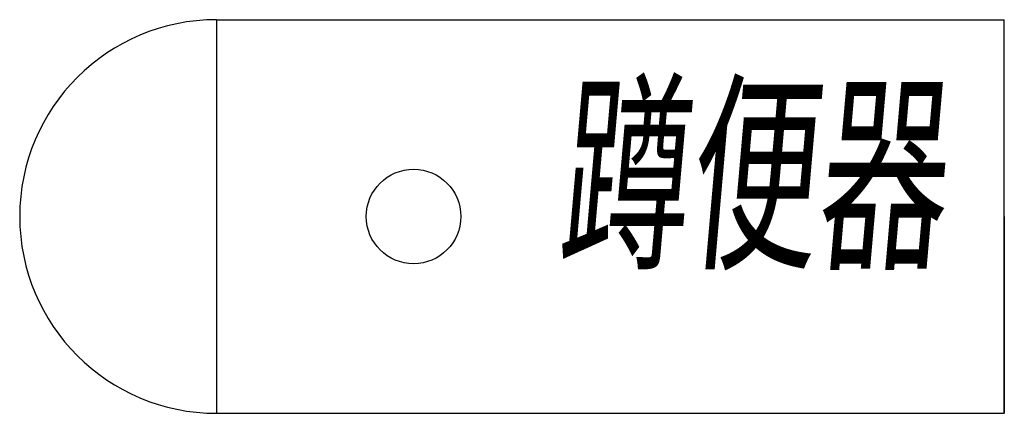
# Model space of a CAD drawing. Extents: x 8004 to 8628, y 14459 to 14709.
import ezdxf

# ---------------------------------------------------------------- set-up
doc = ezdxf.new("R2010")
doc.units = 0
doc.header["$LTSCALE"] = 300
doc.layers.get('0').update_dxf_attribs({"linetype": 'CONTINUOUS'})
doc.styles.add('TEXT', font='simfang.ttf', dxfattribs={"width": 0.6, "oblique": 5, "height": 150})

msp = doc.modelspace()

# ---------------------------------------------------------------- linework, layer by layer
at = {"ltscale": 0.3}
for p, q in [((8128.5, 14709), (8128.5, 14459)), ((8128.5, 14709), (8628.5, 14709)), ((8628.5, 14459), (8628.5, 14709)), ((8128.5, 14584), (8128.5, 14584)), ((8128.5, 14584), (8128.5, 14584)), ((8128.5, 14584), (8128.5, 14584)), ((8128.5, 14584), (8128.5, 14584)), ((8128.5, 14584), (8128.5, 14584)), ((8128.5, 14584), (8128.5, 14584)), ((8128.5, 14584), (8128.5, 14584)), ((8128.5, 14584), (8128.5, 14584)), ((8628.5, 14584), (8628.5, 14459)), ((8628.5, 14584), (8628.5, 14584)), ((8128.5, 14459), (8628.5, 14459))]:
    msp.add_line(p, q, dxfattribs=at)
msp.add_circle((8253.5, 14584), 30, dxfattribs=at)
msp.add_arc((8128.5, 14584), 125, 90, 270, dxfattribs=at)

# ---------------------------------------------------------------- texts
at = {"ltscale": 0.3, "style": 'TEXT', "oblique": 5, "width": 0.6}
msp.add_text('蹲便器', height=100, dxfattribs=at).set_placement((8344.75, 14561))

doc.saveas('drawing.dxf')
